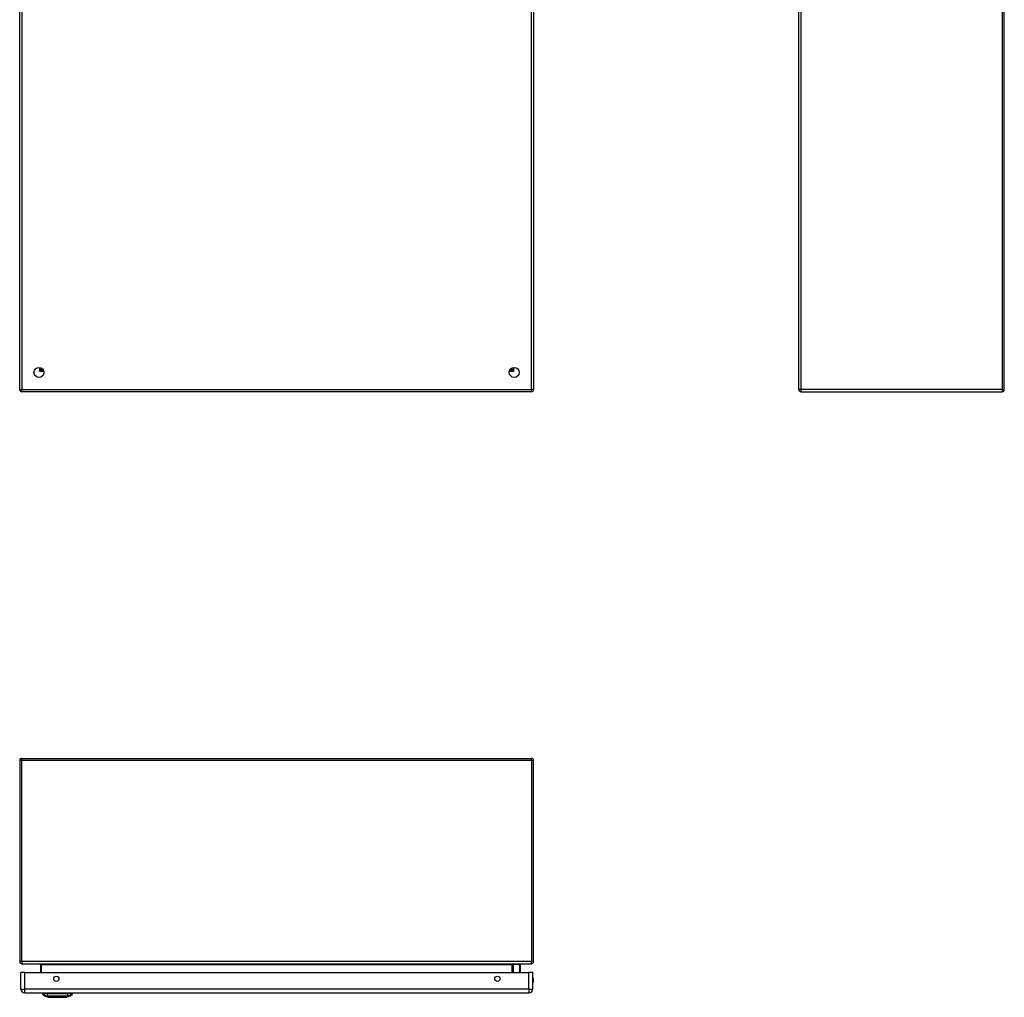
# Model space of a CAD drawing. Header units: inches. Extents: x 14 to 135, y 10 to 87.
# Tile 1 of 6: x 14 to 52, y 10 to 48. Entities that reach past the tile are written whole.
import ezdxf

# ---------------------------------------------------------------- set-up
doc = ezdxf.new("R2010")
doc.units = ezdxf.units.IN
doc.header["$MEASUREMENT"] = 0
doc.layers.add('Visible Edges(ANSI)', color=7, linetype='Continuous', lineweight=25)
doc.layers.add('Visible Tangent Edges(ANSI)', color=7, linetype='Continuous', lineweight=25)

msp = doc.modelspace()

# ---------------------------------------------------------------- linework, layer by layer
at = {"layer": 'Visible Edges(ANSI)'}
for p, q in [((13.574, 34.09), (13.574, 63.922)), ((33.574, 63.922), (33.574, 34.09)), ((43.899, 34.09), (43.899, 63.922)), ((51.899, 34.09), (51.899, 63.922)), ((14.44, 34.913), (14.44, 34.904)), ((32.708, 34.913), (32.708, 34.904)), ((14.471, 34.873), (14.481, 34.873)), ((32.668, 34.873), (32.677, 34.873)), ((33.49, 34.006), (13.658, 34.006)), ((43.983, 34.006), (51.815, 34.006)), ((13.574, 19.645), (13.574, 11.813)), ((13.658, 19.729), (33.49, 19.729)), ((33.574, 11.813), (33.574, 19.645)), ((13.658, 11.729), (33.49, 11.729)), ((14.387, 11.698), (14.387, 11.394)), ((32.761, 11.394), (32.761, 11.698)), ((32.767, 11.653), (32.806, 11.693)), ((33.037, 11.699), (32.82, 11.699)), ((33.056, 11.679), (33.056, 11.455)), ((13.625, 10.74), (13.625, 11.394)), ((13.771, 11.394), (13.625, 11.394)), ((13.771, 11.394), (33.397, 11.394)), ((33.056, 11.451), (33.045, 11.394)), ((33.543, 11.394), (33.397, 11.394)), ((33.543, 10.74), (33.543, 11.394)), ((13.771, 10.594), (33.397, 10.594)), ((14.458, 10.578), (14.526, 10.578)), ((14.637, 10.578), (14.526, 10.578)), ((14.692, 10.424), (14.532, 10.486)), ((14.637, 10.578), (15.46, 10.578)), ((15.565, 10.486), (15.405, 10.424)), ((15.571, 10.578), (15.46, 10.578)), ((15.571, 10.578), (15.639, 10.578))]:
    msp.add_line(p, q, dxfattribs=at)
at = {"layer": 'Visible Edges(ANSI)', "flags": 128}
msp.add_lwpolyline([(14.693, 10.424), (14.694, 10.424), (14.695, 10.424), (14.697, 10.424), (14.7, 10.424), (14.704, 10.424), (14.709, 10.424), (14.714, 10.424), (14.72, 10.424), (14.727, 10.424), (14.735, 10.424), (14.744, 10.423), (14.753, 10.423), (14.763, 10.423), (14.774, 10.423), (14.785, 10.423), (14.797, 10.423), (14.81, 10.423), (14.823, 10.423), (14.837, 10.423), (14.851, 10.423), (14.866, 10.423), (14.881, 10.424), (14.897, 10.424), (14.913, 10.424), (14.929, 10.424), (14.946, 10.424), (14.962, 10.424), (14.979, 10.424), (14.997, 10.424), (15.014, 10.424), (15.031, 10.424), (15.049, 10.424), (15.066, 10.424), (15.084, 10.424), (15.101, 10.424), (15.118, 10.424), (15.135, 10.424), (15.152, 10.424), (15.169, 10.424), (15.185, 10.424), (15.201, 10.424), (15.217, 10.424), (15.232, 10.423), (15.246, 10.423), (15.261, 10.423), (15.274, 10.423), (15.287, 10.423), (15.3, 10.423), (15.312, 10.423), (15.323, 10.423), (15.334, 10.423), (15.344, 10.423), (15.353, 10.423), (15.362, 10.424), (15.37, 10.424), (15.377, 10.424), (15.383, 10.424), (15.388, 10.424), (15.393, 10.424), (15.397, 10.424), (15.4, 10.424), (15.402, 10.424), (15.403, 10.424), (15.404, 10.424)], dxfattribs=at)
at = {"layer": 'Visible Edges(ANSI)'}
for centre, radius in [((14.324, 34.756), 0.195), ((32.824, 34.756), 0.195), ((15, 11.144), 0.102), ((32.168, 11.144), 0.102)]:
    msp.add_circle(centre, radius, dxfattribs=at)
for centre, radius, start, end in [((14.471, 34.904), 0.031, 180, 270), ((32.677, 34.904), 0.031, 270, 0), ((13.658, 34.09), 0.084, 180, 270), ((33.49, 34.09), 0.084, 270, 0), ((43.983, 34.09), 0.084, 180, 270), ((51.815, 34.09), 0.084, 270, 0), ((13.658, 19.645), 0.084, 90, 180), ((33.49, 19.645), 0.084, 0, 90), ((13.658, 11.813), 0.084, 180, 270), ((14.356, 11.698), 0.031, 0, 90), ((32.792, 11.698), 0.031, 90, 180), ((32.781, 11.639), 0.0197, 135, 180), ((32.82, 11.679), 0.0197, 90, 135), ((33.037, 11.679), 0.0197, 0, 90), ((33.49, 11.813), 0.084, 270, 0), ((33.037, 11.455), 0.0197, 349.0591, 0), ((33.39, 11.086), 0.187, 324.6864, 35.3136), ((13.771, 10.74), 0.146, 180, 270), ((33.397, 10.74), 0.146, 270, 0), ((14.575, 10.596), 0.118, 188.6009, 248.7495), ((14.517, 10.571), 0.0394, 143.1301, 168.463), ((14.693, 10.429), 0.00492, 248.7495, 269.7912), ((15.404, 10.429), 0.00492, 270.2088, 291.2505), ((15.522, 10.596), 0.118, 291.2505, 351.3991), ((15.58, 10.571), 0.0394, 11.537, 36.8699)]:
    msp.add_arc(centre, radius, start, end, dxfattribs=at)
at = {"layer": 'Visible Tangent Edges(ANSI)'}
for p, q in [((13.658, 63.922), (13.658, 34.09)), ((33.49, 34.09), (33.49, 63.922)), ((43.983, 63.922), (43.983, 34.09)), ((51.815, 63.922), (51.815, 34.09)), ((14.356, 34.789), (14.356, 34.949)), ((14.356, 34.789), (14.44, 34.904)), ((32.708, 34.904), (32.792, 34.789)), ((32.792, 34.949), (32.792, 34.789)), ((14.471, 34.873), (14.356, 34.789)), ((14.517, 34.789), (14.356, 34.789)), ((32.792, 34.789), (32.632, 34.789)), ((32.792, 34.789), (32.677, 34.873)), ((13.574, 34.09), (13.658, 34.09)), ((13.658, 34.006), (13.658, 34.09)), ((13.658, 34.09), (33.49, 34.09)), ((33.574, 34.09), (33.49, 34.09)), ((33.49, 34.006), (33.49, 34.09)), ((43.983, 34.09), (43.899, 34.09)), ((51.815, 34.09), (43.983, 34.09)), ((43.983, 34.09), (43.983, 34.006)), ((51.815, 34.09), (51.815, 34.006)), ((51.815, 34.09), (51.899, 34.09)), ((13.658, 19.645), (13.574, 19.645)), ((13.658, 19.645), (13.658, 19.729)), ((13.658, 11.813), (13.658, 19.645)), ((33.49, 19.645), (13.658, 19.645)), ((33.49, 19.645), (33.49, 19.729)), ((33.574, 19.645), (33.49, 19.645)), ((33.49, 19.645), (33.49, 11.813)), ((13.658, 11.813), (13.574, 11.813)), ((33.49, 11.813), (13.658, 11.813)), ((13.658, 11.813), (13.658, 11.729)), ((14.418, 11.698), (14.387, 11.698)), ((14.418, 11.394), (14.418, 11.698)), ((14.418, 11.698), (32.73, 11.698)), ((32.73, 11.698), (32.761, 11.698)), ((32.73, 11.698), (32.73, 11.394)), ((32.82, 11.699), (32.781, 11.657)), ((32.781, 11.657), (32.781, 11.394)), ((33.037, 11.465), (33.037, 11.699)), ((33.574, 11.813), (33.49, 11.813)), ((33.49, 11.729), (33.49, 11.813)), ((13.771, 10.74), (13.771, 11.394)), ((33.023, 11.394), (33.037, 11.465)), ((33.397, 10.74), (33.397, 11.394)), ((13.625, 10.74), (13.771, 10.74)), ((33.397, 10.74), (13.771, 10.74)), ((13.771, 10.594), (13.771, 10.74)), ((33.397, 10.74), (33.397, 10.594)), ((33.397, 10.74), (33.543, 10.74)), ((14.532, 10.486), (14.692, 10.424))]:
    msp.add_line(p, q, dxfattribs=at)
at = {"layer": 'Visible Tangent Edges(ANSI)', "flags": 128}
for points in [[(14.532, 10.486), (14.532, 10.486), (14.533, 10.486), (14.533, 10.486), (14.534, 10.486), (14.535, 10.486), (14.537, 10.486), (14.539, 10.486), (14.541, 10.486), (14.543, 10.486), (14.545, 10.486), (14.548, 10.486), (14.551, 10.485), (14.555, 10.485), (14.558, 10.485), (14.562, 10.485), (14.566, 10.485), (14.57, 10.485), (14.575, 10.485), (14.579, 10.485), (14.584, 10.485), (14.589, 10.485), (14.595, 10.485), (14.6, 10.485), (14.609, 10.485)], [(14.609, 10.485), (14.61, 10.485), (14.611, 10.485), (14.613, 10.485), (14.615, 10.485), (14.616, 10.485), (14.618, 10.485), (14.62, 10.485), (14.622, 10.485), (14.624, 10.485), (14.626, 10.485), (14.628, 10.485), (14.63, 10.485), (14.632, 10.485), (14.634, 10.485), (14.637, 10.485), (14.639, 10.485), (14.641, 10.485), (14.644, 10.485), (14.646, 10.485), (14.649, 10.485), (14.652, 10.485), (14.654, 10.485), (14.657, 10.485), (14.66, 10.485)], [(14.66, 10.485), (14.694, 10.485), (14.725, 10.485), (14.756, 10.485), (14.788, 10.485), (14.82, 10.485), (14.852, 10.485), (14.884, 10.486), (14.917, 10.486), (14.95, 10.486), (14.983, 10.486), (15.016, 10.486), (15.049, 10.486), (15.082, 10.486), (15.115, 10.486), (15.148, 10.486), (15.18, 10.486), (15.213, 10.486), (15.245, 10.485), (15.278, 10.485), (15.31, 10.485), (15.341, 10.485), (15.373, 10.485), (15.404, 10.485), (15.437, 10.485)], [(14.774, 10.424), (14.767, 10.424), (14.761, 10.424), (14.755, 10.424), (14.75, 10.424), (14.744, 10.424), (14.739, 10.424), (14.734, 10.424), (14.729, 10.424), (14.725, 10.424), (14.72, 10.424), (14.717, 10.424), (14.713, 10.424), (14.71, 10.424), (14.706, 10.424), (14.704, 10.424), (14.701, 10.424), (14.699, 10.424), (14.697, 10.424), (14.695, 10.424), (14.694, 10.424), (14.693, 10.424), (14.692, 10.424), (14.692, 10.424), (14.692, 10.424)], [(14.821, 10.424), (14.819, 10.424), (14.817, 10.424), (14.815, 10.424), (14.813, 10.424), (14.811, 10.424), (14.808, 10.424), (14.806, 10.424), (14.804, 10.424), (14.802, 10.424), (14.8, 10.424), (14.798, 10.424), (14.796, 10.424), (14.794, 10.424), (14.793, 10.424), (14.791, 10.424), (14.789, 10.424), (14.787, 10.424), (14.785, 10.424), (14.783, 10.424), (14.781, 10.424), (14.779, 10.424), (14.778, 10.424), (14.776, 10.424), (14.774, 10.424)], [(15.276, 10.424), (15.26, 10.424), (15.243, 10.424), (15.225, 10.424), (15.207, 10.424), (15.189, 10.424), (15.169, 10.424), (15.15, 10.424), (15.13, 10.424), (15.11, 10.424), (15.09, 10.424), (15.069, 10.424), (15.049, 10.424), (15.028, 10.424), (15.007, 10.424), (14.987, 10.424), (14.967, 10.424), (14.947, 10.424), (14.927, 10.424), (14.908, 10.424), (14.89, 10.424), (14.871, 10.424), (14.854, 10.424), (14.837, 10.424), (14.821, 10.424)], [(15.323, 10.424), (15.321, 10.424), (15.32, 10.424), (15.318, 10.424), (15.316, 10.424), (15.314, 10.424), (15.312, 10.424), (15.31, 10.424), (15.308, 10.424), (15.307, 10.424), (15.305, 10.424), (15.303, 10.424), (15.301, 10.424), (15.299, 10.424), (15.297, 10.424), (15.295, 10.424), (15.293, 10.424), (15.291, 10.424), (15.289, 10.424), (15.287, 10.424), (15.285, 10.424), (15.282, 10.424), (15.28, 10.424), (15.278, 10.424), (15.276, 10.424)], [(15.405, 10.424), (15.405, 10.424), (15.405, 10.424), (15.404, 10.424), (15.403, 10.424), (15.402, 10.424), (15.4, 10.424), (15.398, 10.424), (15.396, 10.424), (15.393, 10.424), (15.391, 10.424), (15.387, 10.424), (15.384, 10.424), (15.38, 10.424), (15.377, 10.424), (15.372, 10.424), (15.368, 10.424), (15.363, 10.424), (15.358, 10.424), (15.353, 10.424), (15.347, 10.424), (15.342, 10.424), (15.336, 10.424), (15.33, 10.424), (15.323, 10.424)], [(15.437, 10.485), (15.44, 10.485), (15.443, 10.485), (15.445, 10.485), (15.448, 10.485), (15.451, 10.485), (15.453, 10.485), (15.456, 10.485), (15.458, 10.485), (15.46, 10.485), (15.463, 10.485), (15.465, 10.485), (15.467, 10.485), (15.469, 10.485), (15.471, 10.485), (15.474, 10.485), (15.475, 10.485), (15.477, 10.485), (15.479, 10.485), (15.481, 10.485), (15.483, 10.485), (15.484, 10.485), (15.486, 10.485), (15.487, 10.485), (15.488, 10.485)], [(15.488, 10.485), (15.497, 10.485), (15.502, 10.485), (15.508, 10.485), (15.513, 10.485), (15.518, 10.485), (15.522, 10.485), (15.527, 10.485), (15.531, 10.485), (15.535, 10.485), (15.539, 10.485), (15.542, 10.485), (15.546, 10.485), (15.549, 10.486), (15.552, 10.486), (15.554, 10.486), (15.556, 10.486), (15.558, 10.486), (15.56, 10.486), (15.562, 10.486), (15.563, 10.486), (15.564, 10.486), (15.565, 10.486), (15.565, 10.486), (15.565, 10.486)]]:
    msp.add_lwpolyline(points, dxfattribs=at)
at = {"layer": 'Visible Tangent Edges(ANSI)'}
for centre, radius, start, end in [((33.39, 11.086), 0.168, 335.7439, 24.2561), ((14.693, 10.429), 0.00492, 248.7495, 269.7912)]:
    msp.add_arc(centre, radius, start, end, dxfattribs=at)
for centre, major_axis, ratio, start_param, end_param in [((14.356, 11.698), (0.062, 0), 0.5, 0, 1.570796), ((32.792, 11.698), (-0.062, 0), 0.5, 4.712389, 6.283185), ((32.781, 11.639), (-0.0197, 0), 0.91745, 4.712389, 6.283185), ((32.781, 11.639), (-0.0139, 0.0139), 0.852462, 5.41831, 6.283185), ((33.037, 11.455), (0.0197, 0), 0.533433, 0, 1.570796), ((33.037, 11.455), (0.0193, -0.0037), 0.526442, 0, 1.672214), ((14.636, 10.598), (0.016, -0.117), 0.948273, 4.754759, 5.892029), ((14.674, 10.598), (-0.005, -0.118), 0.314585, 4.896593, 6.033863), ((15.423, 10.598), (0.005, -0.118), 0.314585, 0.249322, 1.386592), ((15.461, 10.598), (-0.016, -0.117), 0.948273, 0.391156, 1.528426)]:
    msp.add_ellipse(centre, major_axis=major_axis, ratio=ratio, start_param=start_param, end_param=end_param, dxfattribs=at)

doc.saveas('drawing.dxf')
